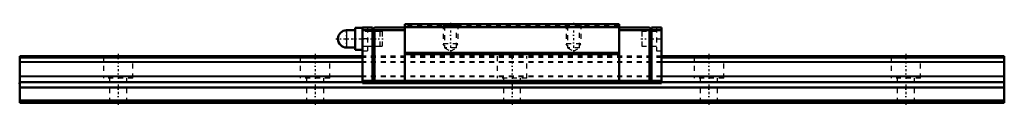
# Model space of a CAD drawing. Header units: millimetres. Extents: x -20 to 180, y 0 to 16.
import ezdxf

# ---------------------------------------------------------------- set-up
doc = ezdxf.new("R2010")
doc.units = ezdxf.units.MM
doc.linetypes.add('Center', pattern=[1.5, 0.45, -0.5, 0.05, -0.5])
doc.linetypes.add('Dashed', pattern=[2, 1, -1])
for name, color, linetype, lineweight in [('2d ConnectionPoints', 7, 'Continuous', 50), ('AM_0', 7, 'Continuous', 50), ('AM_4', 3, 'Continuous', 25), ('AM_5', 3, 'Continuous', 25), ('AM_7', 7, 'Center', 25), ('AM_9', 6, 'Dashed', 25)]:
    doc.layers.add(name, color=color, linetype=linetype, lineweight=lineweight)

# ---------------------------------------------------------------- blocks, each defined once
blk = doc.blocks.new('1_RSX_PB107_grease_nipple_0_in_RSX15NMUU200LMG200PB10769650001_0')
at = {"layer": 'AM_0'}
for p, q in [((48.15, 14.75), (46.4, 14.75)), ((49.65, 15.25), (48.15, 15.25)), ((48.15, 15.25), (48.15, 10.75)), ((46.4, 11.25), (48.15, 11.25)), ((48.15, 10.75), (49.65, 10.75))]:
    blk.add_line(p, q, dxfattribs=at)
blk.add_arc((46.4, 13), 1.75, 90, 270, dxfattribs=at)
at = {"layer": 'AM_4'}
blk.add_line((46.4, 14.75), (46.4, 11.25), dxfattribs=at)
at = {"layer": 'AM_7'}
blk.add_line((46.4, 11.1625), (46.4, 14.8375), dxfattribs=at)
at = {"layer": 'AM_9'}
for p, q in [((53.15, 14.5), (49.65, 14.5)), ((53.15, 14.5), (53.15, 11.5)), ((49.65, 11.5), (53.15, 11.5))]:
    blk.add_line(p, q, dxfattribs=at)
blk = doc.blocks.new('2_RSX15NMUUPB1071_Slider_0_in_RSX15NMUU200LMG200PB10769650001_0')
at = {"layer": 'AM_0'}
for p, q in [((101.75, 16), (58.25, 16)), ((58.25, 16), (58.25, 4)), ((101.75, 16), (101.75, 4)), ((49.65, 15.3), (51.65, 15.3)), ((49.65, 15.3), (49.65, 4)), ((49.65, 14.8), (51.65, 14.8)), ((51.65, 4.1), (51.65, 15.3)), ((51.65, 14.9), (52.05, 15.3)), ((51.8, 15.05), (52.05, 14.8)), ((52.05, 15.3), (58.25, 15.3)), ((52.05, 14.8), (52.05, 4.5)), ((52.05, 14.8), (58.25, 14.8)), ((101.75, 15.4), (58.25, 15.4)), ((107.95, 15.3), (101.75, 15.3)), ((107.95, 14.8), (101.75, 14.8)), ((107.95, 15.3), (108.35, 14.9)), ((108.2, 15.05), (107.95, 14.8)), ((107.95, 14.8), (107.95, 4.5)), ((108.35, 4.1), (108.35, 15.3)), ((110.35, 15.3), (108.35, 15.3)), ((110.35, 14.8), (108.35, 14.8)), ((110.35, 15.3), (110.35, 4)), ((101.75, 10.2), (58.25, 10.2)), ((101.75, 9.9), (58.25, 9.9)), ((49.65, 4.5), (51.65, 4.5)), ((49.65, 4), (110.35, 4)), ((52.05, 4.5), (51.65, 4.1)), ((52.05, 4.5), (107.95, 4.5)), ((107.95, 4.5), (108.35, 4.1)), ((110.35, 4.5), (108.35, 4.5))]:
    blk.add_line(p, q, dxfattribs=at)
at = {"layer": 'AM_5', "linetype": 'Dashed'}
for p, q in [((66, 16), (66, 12)), ((69, 16), (69, 12)), ((91, 16), (91, 12)), ((94, 16), (94, 12)), ((69, 12), (66, 12)), ((66.27, 11.6), (66, 12)), ((68.73, 11.6), (69, 12)), ((94, 12), (91, 12)), ((91.27, 11.6), (91, 12)), ((93.73, 11.6), (94, 12))]:
    blk.add_line(p, q, dxfattribs=at)
at = {"layer": 'AM_7'}
for p, q in [((67.5, 16.28), (67.5, 10.21)), ((92.5, 16.28), (92.5, 10.21)), ((44.23, 13), (53.85, 13)), ((106.15, 13), (110.55, 13))]:
    blk.add_line(p, q, dxfattribs=at)
at = {"layer": 'AM_9'}
for p, q in [((66, 16), (66.27, 15.73)), ((68.73, 15.73), (69, 16)), ((91, 16), (91.27, 15.73)), ((93.73, 15.73), (94, 16)), ((50.65, 15.3), (50.65, 10.6)), ((53.65, 14.5), (50.65, 14.5)), ((53.65, 14.5), (53.65, 11.5)), ((101.75, 15.75), (58.25, 15.75)), ((101.75, 15.5), (58.25, 15.5)), ((66.27, 15.73), (66.27, 11.2)), ((68.73, 15.73), (66.27, 15.73)), ((68.73, 11.2), (68.73, 15.73)), ((91.27, 15.73), (91.27, 11.2)), ((93.73, 15.73), (91.27, 15.73)), ((93.73, 11.2), (93.73, 15.73)), ((109.35, 14.5), (106.35, 14.5)), ((106.35, 14.5), (106.35, 11.5)), ((109.35, 15.3), (109.35, 10.6)), ((50.65, 13), (49.65, 13)), ((109.35, 13), (110.35, 13)), ((49.65, 10.6), (50.65, 10.6)), ((50.65, 11.5), (53.65, 11.5)), ((66.27, 11.2), (67.5, 10.49)), ((68.73, 11.2), (66.27, 11.2)), ((67.5, 10.49), (68.73, 11.2)), ((91.27, 11.2), (92.5, 10.49)), ((93.73, 11.2), (91.27, 11.2)), ((92.5, 10.49), (93.73, 11.2)), ((106.35, 11.5), (109.35, 11.5)), ((109.35, 10.6), (110.35, 10.6)), ((110.35, 9.5), (49.65, 9.5)), ((110.35, 9.2), (49.65, 9.2)), ((110.35, 8.33), (49.65, 8.33)), ((110.35, 8.2), (49.65, 8.2)), ((110.35, 5.4), (49.65, 5.4)), ((110.35, 5.27), (49.65, 5.27)), ((110.35, 4.2), (49.65, 4.2))]:
    blk.add_line(p, q, dxfattribs=at)
blk = doc.blocks.new('3_RSX15M20020_Track_0_in_RSX15NMUU200LMG200PB10769650001_0')
at = {"layer": 'AM_0'}
for p, q in [((49.65, 9.5), (-20, 9.5)), ((-20, 9.5), (-20, 0)), ((49.65, 9.2), (-20, 9.2)), ((180, 9.5), (110.35, 9.5)), ((180, 9.2), (110.35, 9.2)), ((180, 9.5), (180, 0)), ((49.65, 4.2), (-20, 4.2)), ((180, 4.2), (110.35, 4.2)), ((180, 3.1), (-20, 3.1)), ((180, 0.5), (-20, 0.5)), ((180, 0), (-20, 0))]:
    blk.add_line(p, q, dxfattribs=at)
at = {"layer": 'AM_4'}
for p, q in [((49.65, 8.33), (-20, 8.33)), ((49.65, 8.2), (-20, 8.2)), ((180, 8.33), (110.35, 8.33)), ((180, 8.2), (110.35, 8.2)), ((49.65, 5.4), (-20, 5.4)), ((49.65, 5.27), (-20, 5.27)), ((180, 5.4), (110.35, 5.4)), ((180, 5.27), (110.35, 5.27))]:
    blk.add_line(p, q, dxfattribs=at)
at = {"layer": 'AM_7'}
for p, q in [((0, 9.97), (0, -0.47)), ((40, 9.97), (40, -0.47)), ((80, 9.97), (80, -0.47)), ((120, 9.97), (120, -0.47)), ((160, 9.97), (160, -0.47))]:
    blk.add_line(p, q, dxfattribs=at)
at = {"layer": 'AM_9'}
for p, q in [((-3, 9.5), (-3, 5)), ((3, 5), (3, 9.5)), ((37, 9.5), (37, 5)), ((43, 5), (43, 9.5)), ((110.35, 9.5), (49.65, 9.5)), ((110.35, 9.2), (49.65, 9.2)), ((110.35, 8.33), (49.65, 8.33)), ((110.35, 8.2), (49.65, 8.2)), ((77, 9.5), (77, 5)), ((83, 5), (83, 9.5)), ((117, 9.5), (117, 5)), ((123, 5), (123, 9.5)), ((157, 9.5), (157, 5)), ((163, 5), (163, 9.5)), ((3, 5), (-3, 5)), ((-1.75, 5), (-1.75, 0)), ((1.75, 0), (1.75, 5)), ((43, 5), (37, 5)), ((38.25, 5), (38.25, 0)), ((41.75, 0), (41.75, 5)), ((110.35, 5.4), (49.65, 5.4)), ((110.35, 5.27), (49.65, 5.27)), ((110.35, 4.2), (49.65, 4.2)), ((83, 5), (77, 5)), ((78.25, 5), (78.25, 0)), ((81.75, 0), (81.75, 5)), ((123, 5), (117, 5)), ((118.25, 5), (118.25, 0)), ((121.75, 0), (121.75, 5)), ((163, 5), (157, 5)), ((158.25, 5), (158.25, 0)), ((161.75, 0), (161.75, 5))]:
    blk.add_line(p, q, dxfattribs=at)

msp = doc.modelspace()

# ---------------------------------------------------------------- linework, layer by layer
at = {"layer": '2d ConnectionPoints'}
for p in [(49.65, 13), (110.35, 13), (-20, 4), (80, 4), (0, 0), (0, 0)]:
    msp.add_point(p, dxfattribs=at)

# ---------------------------------------------------------------- block references
for name in ['2_RSX15NMUUPB1071_Slider_0_in_RSX15NMUU200LMG200PB10769650001_0', '1_RSX_PB107_grease_nipple_0_in_RSX15NMUU200LMG200PB10769650001_0', '3_RSX15M20020_Track_0_in_RSX15NMUU200LMG200PB10769650001_0']:
    msp.add_blockref(name, (0, 0))

doc.saveas('drawing.dxf')
